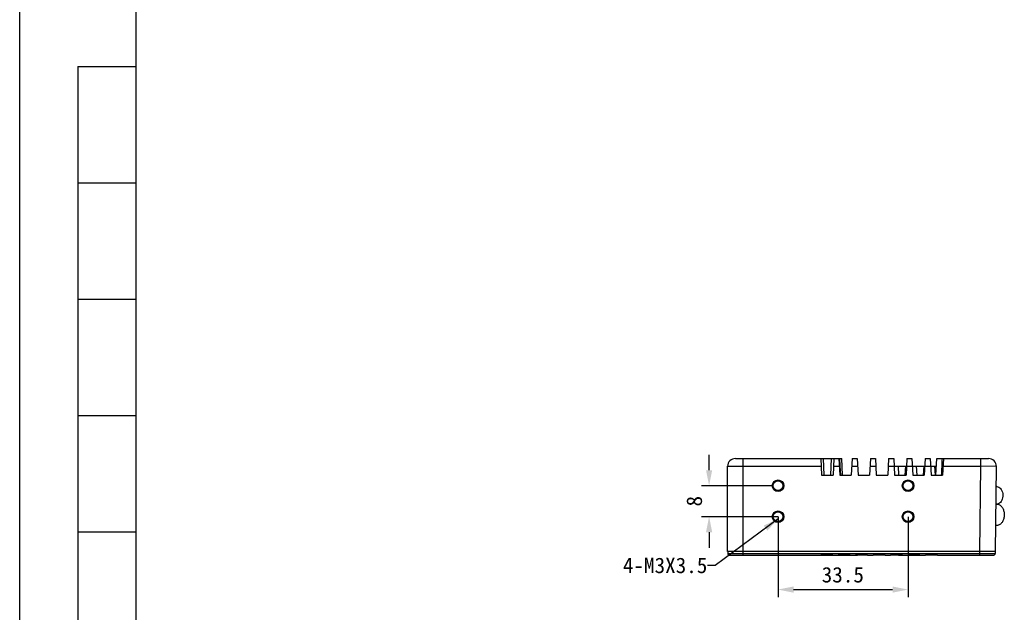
# Model space of a CAD drawing. Header units: millimetres. Extents: x 981 to 1872, y 361 to 991.
# Tile 17 of 62: x 981 to 1235, y 686 to 838. Entities that reach past the tile are written whole.
import ezdxf
from ezdxf.enums import TextEntityAlignment as Align

# ---------------------------------------------------------------- set-up
doc = ezdxf.new("R2010")
doc.units = ezdxf.units.MM
doc.header["$LTSCALE"] = 46.2
doc.header["$PDMODE"] = 3
doc.header["$PDSIZE"] = 0.3
doc.layers.get('0').update_dxf_attribs({"linetype": 'CONTINUOUS'})
doc.layers.get('Defpoints').update_dxf_attribs({"linetype": 'CONTINUOUS'})
doc.layers.add('1', color=7, linetype='CONTINUOUS')
doc.styles.get("Standard").update_dxf_attribs({"font": 'simfang.ttf'})
doc.dimstyles.new('DIMSTYLE_1', dxfattribs={"dimtxt": 4, "dimasz": 4, "dimexe": 2, "dimexo": 0, "dimgap": 0.5, "dimtad": 1, "dimdsep": 46, "dimtxsty": 'Standard', "dimblk": '_FILLED', "dimblk1": '_FILLED', "dimblk2": '_FILLED', "dimcen": 0.09, "dimazin": 2, "dimtp": 0.3, "dimtm": 0.3, "dimtfac": 1, "dimtofl": 0, "dimtmove": 0, "dimatfit": 3, "dimldrblk": '_FILLED', "dimfxl": 1, "dimtolj": 1, "dimarcsym": 0})
doc.dimstyles.new('DIMSTYLE_2', dxfattribs={"dimtxt": 4, "dimasz": 4, "dimexe": 2, "dimexo": 0, "dimgap": 0.5, "dimtad": 1, "dimdsep": 46, "dimtxsty": 'Standard', "dimblk": '_FILLED', "dimblk1": '_FILLED', "dimblk2": '_FILLED', "dimcen": 0.09, "dimazin": 2, "dimtp": 0.2, "dimtm": 0.2, "dimtfac": 1, "dimtofl": 0, "dimtmove": 0, "dimatfit": 3, "dimldrblk": '_FILLED', "dimfxl": 1, "dimtolj": 1, "dimarcsym": 0})
doc.dimstyles.get("Standard").update_dxf_attribs({"dimtxt": 4, "dimasz": 4, "dimexe": 2, "dimexo": 0, "dimtad": 1, "dimdsep": 46, "dimtxsty": 'Standard', "dimblk": '_FILLED', "dimblk1": '_FILLED', "dimblk2": '_FILLED', "dimcen": 0.09, "dimazin": 2, "dimtol": 1, "dimtp": 0.01, "dimtm": 0.01, "dimtfac": 1, "dimtofl": 0, "dimtmove": 0, "dimatfit": 3, "dimldrblk": '_FILLED', "dimfxl": 1, "dimtolj": 1, "dimarcsym": 0})

# ---------------------------------------------------------------- blocks, each defined once
blk = doc.blocks.new('_FILLED')
at = {"color": 0, "linetype": 'ByBlock'}
blk.add_solid([(0, 0), (-1, 0.2), (-1, -0.2)], dxfattribs=at)
blk = doc.blocks.new('*D32')
at = {"color": 0, "linetype": 'Continuous', "lineweight": -2, "transparency": 16777216}
for p, q in [((1176.31, 710.23), (1176.31, 689.43)), ((1209.81, 710.23), (1209.81, 689.43)), ((1180.31, 691.43), (1205.81, 691.43))]:
    blk.add_line(p, q, dxfattribs=at)
at = {"layer": 'Defpoints', "color": 0, "linetype": 'Continuous', "transparency": 16777216}
for p in [(1176.31, 710.23), (1209.81, 710.23), (1209.81, 691.43)]:
    blk.add_point(p, dxfattribs=at)
at = {"color": 0, "linetype": 'Continuous', "lineweight": -2, "transparency": 16777216, "xscale": 4, "yscale": 4, "zscale": 4, "rotation": 180}
blk.add_blockref('_FILLED', (1176.31, 691.43), dxfattribs=at)
at = {"color": 0, "linetype": 'Continuous', "lineweight": -2, "transparency": 16777216, "xscale": 4, "yscale": 4, "zscale": 4}
blk.add_blockref('_FILLED', (1209.81, 691.43), dxfattribs=at)
at = {"color": 0, "linetype": 'Continuous', "transparency": 16777216, "insert": (1193, 697.26), "char_height": 4, "attachment_point": 2, "line_spacing_factor": 0.9}
blk.add_mtext('\\A1;33.5', dxfattribs=at)
blk = doc.blocks.new('*D33')
at = {"color": 0, "linetype": 'Continuous', "lineweight": -2, "transparency": 16777216}
for p, q in [((1158.54, 722.23), (1158.54, 726.23)), ((1174.81, 718.23), (1156.54, 718.23)), ((1176.31, 710.23), (1156.54, 710.23)), ((1158.54, 706.23), (1158.54, 702.23))]:
    blk.add_line(p, q, dxfattribs=at)
at = {"layer": 'Defpoints', "color": 0, "linetype": 'Continuous', "transparency": 16777216}
for p in [(1158.54, 718.23), (1174.81, 718.23), (1176.31, 710.23)]:
    blk.add_point(p, dxfattribs=at)
at = {"color": 0, "linetype": 'Continuous', "lineweight": -2, "transparency": 16777216, "xscale": 4, "yscale": 4, "zscale": 4}
for p, rotation in [((1158.54, 718.23), 270), ((1158.54, 710.23), 90)]:
    blk.add_blockref('_FILLED', p, dxfattribs=dict(at, rotation=rotation))
at = {"color": 0, "linetype": 'Continuous', "transparency": 16777216, "insert": (1152.71, 714.23), "char_height": 4, "attachment_point": 2, "rotation": 90, "line_spacing_factor": 0.9}
blk.add_mtext('\\A1;8', dxfattribs=at)

msp = doc.modelspace()

# ---------------------------------------------------------------- linework, layer by layer
at = {"linetype": 'Continuous'}
for p, q in [((980.848, 361.369), (980.848, 991.369)), ((1165.312, 725.231), (1192.712, 725.231)), ((1167.312, 700.281), (1167.312, 725.231)), ((1187.312, 725.231), (1187.537, 720.931)), ((1187.911, 725.231), (1188.136, 720.931)), ((1189.887, 720.931), (1190.112, 725.231)), ((1190.712, 725.231), (1190.486, 720.931)), ((1192.012, 725.231), (1192.237, 720.931)), ((1192.147, 725.231), (1192.247, 723.238)), ((1192.937, 720.931), (1192.712, 725.231)), ((1195.412, 725.231), (1195.186, 720.931)), ((1195.412, 725.231), (1196.712, 725.231)), ((1196.712, 725.231), (1196.937, 720.931)), ((1200.112, 725.231), (1199.886, 720.931)), ((1200.112, 725.231), (1201.412, 725.231)), ((1201.412, 725.231), (1201.637, 720.931)), ((1204.812, 725.231), (1204.586, 720.931)), ((1204.812, 725.231), (1206.112, 725.231)), ((1206.112, 725.231), (1206.337, 720.931)), ((1209.512, 725.231), (1209.286, 720.931)), ((1209.512, 725.231), (1210.812, 725.231)), ((1210.812, 725.231), (1211.037, 720.931)), ((1214.212, 725.231), (1213.986, 720.931)), ((1214.212, 725.231), (1215.512, 725.231)), ((1215.512, 725.231), (1215.737, 720.931)), ((1216.986, 720.931), (1217.212, 725.231)), ((1217.212, 725.231), (1230.58, 725.231)), ((1218.912, 725.231), (1218.686, 720.931)), ((1228.579, 723.231), (1228.579, 725.231)), ((1163.312, 701.281), (1163.312, 723.231)), ((1163.312, 723.231), (1187.416, 723.231)), ((1187.537, 720.931), (1190.486, 720.931)), ((1190.607, 723.231), (1192.116, 723.231)), ((1192.237, 720.931), (1195.186, 720.931)), ((1192.247, 723.238), (1192.363, 720.931)), ((1195.307, 723.231), (1196.816, 723.231)), ((1196.937, 720.931), (1199.886, 720.931)), ((1200.007, 723.231), (1201.516, 723.231)), ((1201.637, 720.931), (1204.586, 720.931)), ((1204.707, 723.231), (1206.216, 723.231)), ((1206.216, 723.231), (1209.407, 723.231)), ((1206.337, 720.931), (1209.286, 720.931)), ((1207.239, 723.231), (1207.36, 720.931)), ((1209.111, 720.931), (1209.231, 723.231)), ((1209.407, 723.231), (1210.916, 723.231)), ((1210.916, 723.231), (1214.107, 723.231)), ((1211.037, 720.931), (1213.986, 720.931)), ((1211.939, 723.231), (1212.06, 720.931)), ((1213.811, 720.931), (1213.931, 723.231)), ((1214.107, 723.231), (1215.616, 723.231)), ((1215.616, 723.231), (1217.107, 723.231)), ((1215.737, 720.931), (1218.686, 720.931)), ((1216.639, 723.231), (1216.76, 720.931)), ((1218.807, 723.231), (1228.579, 723.231)), ((1228.311, 701.281), (1228.579, 723.231)), ((1232.579, 723.207), (1228.579, 723.231)), ((1232.312, 701.281), (1232.579, 723.207)), ((1232.664, 717.981), (1232.516, 717.981)), ((1163.314, 710.228), (1163.314, 715.273)), ((1232.665, 713.481), (1232.461, 713.481)), ((1232.667, 707.981), (1232.393, 707.981)), ((1232.312, 701.281), (1163.312, 701.281)), ((1163.335, 701.281), (1163.349, 700.768)), ((1163.349, 700.768), (1232.274, 700.768)), ((1187.313, 700.431), (1187.309, 700.281)), ((1187.313, 700.431), (1190.384, 700.431)), ((1187.813, 700.431), (1187.809, 700.281)), ((1189.884, 700.431), (1189.888, 700.281)), ((1190.384, 700.431), (1190.388, 700.281)), ((1191.813, 700.431), (1191.809, 700.281)), ((1191.813, 700.431), (1194.884, 700.431)), ((1192.715, 700.431), (1192.711, 700.281)), ((1194.164, 700.281), (1194.165, 700.431)), ((1194.884, 700.431), (1194.888, 700.281)), ((1196.313, 700.431), (1196.309, 700.281)), ((1196.313, 700.431), (1199.384, 700.431)), ((1196.368, 700.43), (1196.364, 700.281)), ((1196.773, 700.431), (1196.769, 700.281)), ((1199.384, 700.431), (1199.388, 700.281)), ((1200.813, 700.431), (1200.809, 700.281)), ((1200.813, 700.431), (1203.884, 700.431)), ((1203.884, 700.431), (1203.888, 700.281)), ((1205.313, 700.431), (1205.309, 700.281)), ((1205.313, 700.431), (1208.384, 700.431)), ((1207.347, 700.431), (1207.351, 700.281)), ((1208.228, 700.281), (1208.225, 700.431)), ((1208.384, 700.431), (1208.388, 700.281)), ((1209.813, 700.431), (1209.809, 700.281)), ((1209.813, 700.431), (1212.884, 700.431)), ((1210.343, 700.431), (1210.343, 700.281)), ((1211.449, 700.281), (1211.451, 700.431)), ((1212.884, 700.431), (1212.888, 700.281)), ((1214.313, 700.431), (1214.309, 700.281)), ((1214.313, 700.431), (1217.384, 700.431)), ((1217.384, 700.431), (1217.388, 700.281)), ((1228.312, 700.281), (1228.312, 701.281)), ((1232.288, 701.281), (1232.274, 700.768)), ((1163.849, 700.281), (1196.769, 700.281)), ((1199.388, 700.281), (1200.809, 700.281)), ((1203.888, 700.281), (1205.309, 700.281)), ((1207.351, 700.281), (1214.309, 700.281)), ((1217.388, 700.281), (1231.774, 700.281))]:
    msp.add_line(p, q, dxfattribs=at)
for centre, radius in [((1176.312, 718.231), 1.5), ((1176.312, 718.231), 1.25), ((1209.812, 718.231), 1.5), ((1209.812, 718.231), 1.25), ((1176.312, 710.231), 1.5), ((1176.312, 710.231), 1.25), ((1209.812, 710.231), 1.5), ((1209.812, 710.231), 1.25)]:
    msp.add_circle(centre, radius, dxfattribs=at)
for centre, radius, start, end in [((1165.312, 723.231), 2, 90, 180), ((1230.58, 723.231), 2, 359.3, 90), ((1163.849, 700.781), 0.5, 181.5, 270), ((1231.774, 700.781), 0.5, 270, 358.5)]:
    msp.add_arc(centre, radius, start, end, dxfattribs=at)
msp.add_open_spline([(1218.583, 725.231), (1218.516, 723.798), (1218.448, 722.365), (1218.38, 720.931)], degree=3, dxfattribs=at)
for points, knots in [([(1163.314, 715.273), (1163.314, 715.373), (1163.314, 715.774), (1163.312, 716.175), (1163.312, 716.474)], [0, 0, 0, 0, 0.2517752, 1, 1, 1, 1]), ([(1232.664, 717.981), (1232.843, 717.981), (1233.223, 717.885), (1233.696, 717.498), (1234.045, 716.929), (1234.244, 716.238), (1234.275, 715.494), (1234.102, 714.585), (1233.72, 713.959), (1233.368, 713.713)], [0, 0, 0, 0, 0.1018564, 0.2133904, 0.3385927, 0.4752653, 0.6172205, 0.7566846, 1, 1, 1, 1]), ([(1233.368, 713.713), (1233.263, 713.64), (1233.038, 713.523), (1232.787, 713.481), (1232.665, 713.481)], [0, 0, 0, 0, 0.5118139, 1, 1, 1, 1]), ([(1232.665, 713.481), (1232.792, 713.481), (1233.051, 713.445), (1233.291, 713.342), (1233.404, 713.276)], [0, 0, 0, 0, 0.4912456, 1, 1, 1, 1]), ([(1233.404, 713.276), (1233.622, 713.15), (1234.024, 712.776), (1234.424, 712.026), (1234.628, 711.137), (1234.614, 710.206), (1234.383, 709.33), (1233.959, 708.603), (1233.454, 708.179), (1233.007, 708.009), (1232.779, 707.981), (1232.667, 707.981)], [0, 0, 0, 0, 0.1137625, 0.241515, 0.3799456, 0.5219592, 0.6593586, 0.7853884, 0.8973911, 0.9494122, 1, 1, 1, 1]), ([(1163.312, 709.026), (1163.312, 709.125), (1163.312, 709.525), (1163.314, 709.926), (1163.314, 710.228)], [0, 0, 0, 0, 0.2452674, 1, 1, 1, 1])]:
    msp.add_open_spline(points, degree=3, knots=knots, dxfattribs=at)
at = {"layer": '1', "linetype": 'Continuous'}
for p, q in [((1010.848, 391.369), (1010.848, 961.369)), ((995.848, 826.369), (995.848, 526.369)), ((995.848, 826.369), (1010.848, 826.369)), ((995.848, 796.369), (1010.848, 796.369)), ((995.848, 766.369), (1010.848, 766.369)), ((995.848, 736.369), (1010.848, 736.369)), ((995.848, 706.369), (1010.848, 706.369))]:
    msp.add_line(p, q, dxfattribs=at)

# ---------------------------------------------------------------- texts
at = {"linetype": 'Continuous'}
msp.add_text('4-M3X3.5', height=4, dxfattribs=at).set_placement((1158.086, 695.676), align=Align.RIGHT)

# ---------------------------------------------------------------- dimensions: what is measured, and where the dimension line sits
dim = msp.add_linear_dim(base=(1158.541, 718.231), p1=(1176.312, 710.231), p2=(1174.812, 718.231), angle=90, dimstyle='DIMSTYLE_2', dxfattribs=at)
dim.commit()
dim.dimension.update_dxf_attribs({"geometry": '*D33', "text_midpoint": (1158.541, 714.231), "dimtype": 160})
dim = msp.add_linear_dim(base=(1209.812, 691.426), p1=(1176.312, 710.231), p2=(1209.812, 710.231), dimstyle='DIMSTYLE_1', dxfattribs=at)
dim.commit()
dim.dimension.update_dxf_attribs({"geometry": '*D32', "text_midpoint": (1193.003, 691.426), "dimtype": 160})

# ---------------------------------------------------------------- leaders
msp.add_leader([(1176.312, 709.669), (1160.086, 697.676), (1158.086, 697.676)], dimstyle='Standard', override={"dimtad": 0}, dxfattribs=at)

doc.saveas('drawing.dxf')
